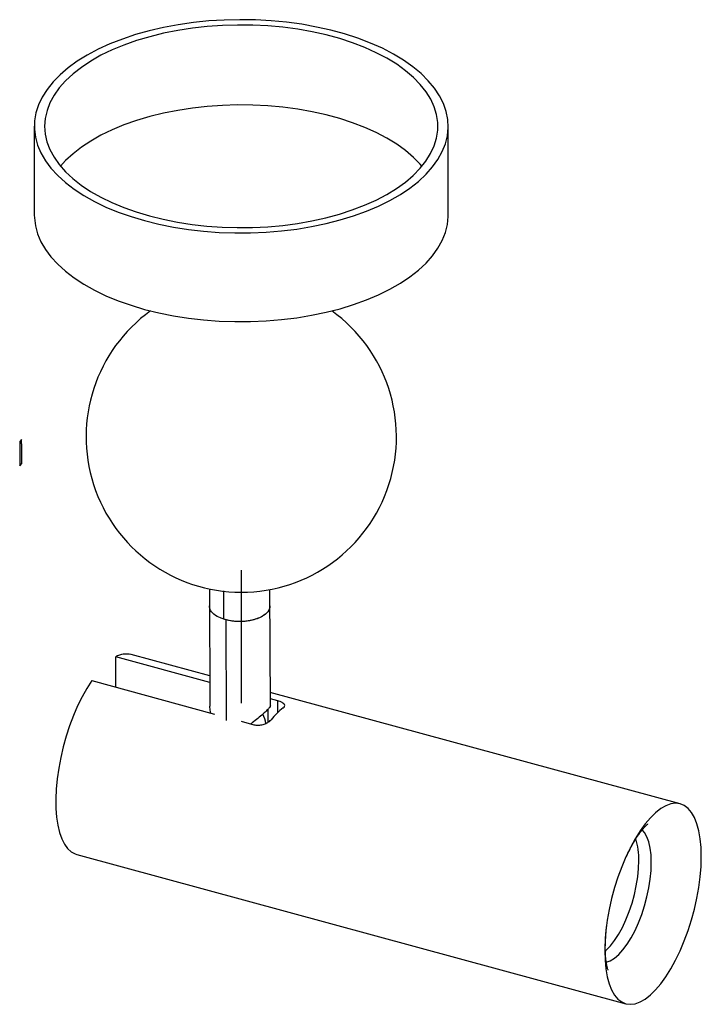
# Paper-space layout '_Trimétrica' of a CAD drawing. Header units: millimetres. Extents: x -62 to 70, y -98 to 92.
import ezdxf

# ---------------------------------------------------------------- set-up
doc = ezdxf.new("R2010")
doc.units = ezdxf.units.MM

psp = doc.layouts.new('_Trimétrica')

# ---------------------------------------------------------------- linework, layer by layer
at = {"color": 7, "linetype": 'Continuous', "lineweight": 25}
for p, q in [((-59.27, 71.8), (-59.27, 54.66)), ((20.73, 54.66), (20.73, 71.8)), ((-62.07, 10.88), (-62.1, 6.2)), ((-61.72, 11.29), (-62.07, 10.88)), ((-61.72, 10.44), (-61.72, 11.29)), ((-61.68, 10.49), (-61.72, 10.44)), ((-61.7, 6.66), (-61.68, 10.49)), ((-62.1, 6.2), (-61.7, 6.66)), ((-25.43, -17.56), (-25.34, -40.19)), ((-22.64, -23.44), (-22.66, -17.96)), ((-13.64, -40.14), (-13.73, -17.68)), ((-22.28, -23.55), (-23.12, -23.24)), ((-22.28, -23.55), (-22.2, -42.97)), ((-25.36, -34.39), (-40.56, -30.26)), ((-25.35, -35.63), (-43.5, -30.7)), ((-43.5, -36.56), (-43.5, -30.7)), ((-48.17, -35.29), (-24.41, -41.74)), ((65.57, -59.11), (-13.65, -37.58)), ((-12.2, -39.21), (-13.64, -38.82)), ((-12.2, -41.44), (-12.2, -39.21)), ((-14.07, -43.31), (-14.08, -40.76)), ((-19.31, -43.13), (-16.86, -43.8)), ((-51.05, -68.86), (55.08, -97.71))]:
    psp.add_line(p, q, dxfattribs=at)
at = {"color": 7, "linetype": 'Continuous'}
psp.add_line((-19.27, -13.92), (-19.27, -39.63), dxfattribs=at)
at = {"color": 7, "linetype": 'Continuous', "lineweight": 25, "flags": 128}
for points in [[(-37.94, 53.58), (-35.21, 52.91), (-32.39, 52.34), (-29.49, 51.88), (-26.54, 51.54), (-23.54, 51.32), (-20.52, 51.21), (-17.49, 51.22), (-14.48, 51.35), (-11.49, 51.59), (-8.54, 51.95), (-5.66, 52.43), (-2.85, 53.01), (-0.14, 53.71), (2.46, 54.5), (4.94, 55.4), (7.28, 56.39), (9.46, 57.47), (11.49, 58.63), (13.33, 59.86), (14.99, 61.17), (16.46, 62.53), (17.71, 63.95), (18.76, 65.41), (19.59, 66.91), (20.2, 68.44), (20.58, 69.99), (20.73, 71.55), (20.65, 73.1), (20.35, 74.66), (19.81, 76.19), (19.06, 77.7), (18.08, 79.18), (16.89, 80.61), (15.49, 81.99), (13.9, 83.32), (12.11, 84.58), (10.15, 85.76), (8.01, 86.87), (5.72, 87.89), (3.29, 88.81), (0.72, 89.64), (-1.95, 90.37), (-4.73, 90.99), (-7.59, 91.51), (-10.52, 91.9), (-13.49, 92.19), (-16.5, 92.35), (-19.53, 92.4), (-22.55, 92.33), (-25.56, 92.15), (-28.53, 91.84), (-31.44, 91.43), (-34.29, 90.89), (-37.05, 90.25), (-39.71, 89.51), (-42.25, 88.66), (-44.66, 87.72), (-46.93, 86.68), (-49.03, 85.56), (-50.97, 84.37), (-52.72, 83.09), (-54.29, 81.76), (-55.65, 80.37), (-56.8, 78.92), (-57.74, 77.44), (-58.46, 75.93), (-58.95, 74.39), (-59.22, 72.84), (-59.26, 71.28), (-59.06, 69.72), (-58.64, 68.18), (-58, 66.65), (-57.13, 65.16), (-56.05, 63.7), (-54.75, 62.29), (-53.26, 60.94), (-51.56, 59.65), (-49.69, 58.42), (-47.64, 57.28), (-45.42, 56.21), (-43.06, 55.24), (-40.56, 54.36), (-37.94, 53.58)], [(-37, 54.49), (-34.35, 53.84), (-31.6, 53.29), (-28.77, 52.85), (-25.89, 52.53), (-22.98, 52.32), (-20.03, 52.23), (-17.09, 52.26), (-14.15, 52.41), (-11.25, 52.67), (-8.4, 53.05), (-5.61, 53.54), (-2.9, 54.14), (-0.29, 54.84), (2.2, 55.65), (4.57, 56.56), (6.79, 57.56), (8.85, 58.64), (10.75, 59.8), (12.46, 61.03), (13.99, 62.33), (15.31, 63.69), (16.43, 65.09), (17.33, 66.54), (18.01, 68.02), (18.47, 69.51), (18.7, 71.03), (18.7, 72.55), (18.48, 74.06), (18.02, 75.56), (17.35, 77.04), (16.45, 78.48), (15.34, 79.89), (14.02, 81.24), (12.5, 82.54), (10.78, 83.78), (8.89, 84.94), (6.83, 86.03), (4.61, 87.03), (2.25, 87.93), (-0.24, 88.74), (-2.85, 89.45), (-5.56, 90.05), (-8.34, 90.55), (-11.2, 90.93), (-14.1, 91.19), (-17.03, 91.34), (-19.98, 91.37), (-22.92, 91.28), (-25.84, 91.08), (-28.72, 90.76), (-31.54, 90.32), (-34.29, 89.78), (-36.95, 89.12), (-39.51, 88.37), (-41.94, 87.51), (-44.23, 86.56), (-46.38, 85.52), (-48.36, 84.39), (-50.17, 83.19), (-51.79, 81.93), (-53.21, 80.6), (-54.44, 79.22), (-55.45, 77.79), (-56.24, 76.33), (-56.81, 74.84), (-57.15, 73.33), (-57.27, 71.82), (-57.16, 70.3), (-56.82, 68.79), (-56.25, 67.3), (-55.46, 65.84), (-54.46, 64.41), (-53.24, 63.03), (-51.82, 61.7), (-50.2, 60.43), (-48.4, 59.23), (-46.42, 58.11), (-44.28, 57.06), (-41.98, 56.11), (-39.55, 55.25), (-37, 54.49)], [(15.66, 64.09), (15.34, 64.46), (14.02, 65.81), (12.5, 67.11), (10.78, 68.35), (8.89, 69.51), (6.83, 70.6), (4.61, 71.6), (2.25, 72.5), (-0.24, 73.31), (-2.85, 74.02), (-5.56, 74.62), (-8.34, 75.12), (-11.2, 75.5), (-14.1, 75.76), (-17.03, 75.91), (-19.98, 75.94), (-22.92, 75.85), (-25.84, 75.65), (-28.72, 75.33), (-31.54, 74.89), (-34.29, 74.35), (-36.95, 73.7), (-39.51, 72.94), (-41.94, 72.08), (-44.23, 71.13), (-46.38, 70.09), (-48.36, 68.96), (-50.17, 67.76), (-51.79, 66.5), (-53.21, 65.17), (-54.19, 64.09)], [(-59.27, 54.66), (-59.26, 54.13), (-59.06, 52.58), (-58.64, 51.03), (-58, 49.51), (-57.13, 48.02), (-56.05, 46.56), (-54.75, 45.15), (-53.26, 43.8), (-51.56, 42.5), (-49.69, 41.28), (-47.64, 40.13), (-45.42, 39.07), (-43.06, 38.1), (-40.56, 37.22), (-37.94, 36.44)], [(-37.94, 36.44), (-35.21, 35.76), (-32.39, 35.2), (-29.49, 34.74), (-26.54, 34.4), (-23.54, 34.17), (-20.52, 34.07), (-17.49, 34.08), (-14.48, 34.2), (-11.49, 34.45), (-8.54, 34.81), (-5.66, 35.29), (-2.85, 35.87), (-0.14, 36.56), (2.46, 37.36), (4.94, 38.26), (7.28, 39.25), (9.46, 40.32), (11.49, 41.49), (13.33, 42.72), (14.99, 44.02), (16.46, 45.39), (17.71, 46.81), (18.76, 48.27), (19.59, 49.77), (20.2, 51.3), (20.58, 52.84), (20.73, 54.4), (20.73, 54.66)], [(-48.17, -35.29), (-49.12, -36.78), (-50.03, -38.41), (-50.89, -40.17), (-51.7, -42.04), (-52.44, -43.99), (-53.1, -46.01), (-53.68, -48.07), (-54.17, -50.14), (-54.56, -52.21), (-54.86, -54.25), (-55.05, -56.24), (-55.13, -58.14), (-55.11, -59.96), (-54.98, -61.65), (-54.74, -63.2), (-54.41, -64.6), (-53.97, -65.82), (-53.44, -66.86), (-52.83, -67.71), (-52.13, -68.34), (-51.36, -68.76), (-51.05, -68.86)], [(69.66, -69.3), (69.61, -67.5), (69.44, -65.82), (69.17, -64.3), (68.8, -62.94), (68.33, -61.76), (67.76, -60.78), (67.11, -60), (66.37, -59.44), (65.57, -59.1), (64.7, -58.99), (63.78, -59.11), (62.83, -59.45), (61.84, -60.02), (60.83, -60.8), (59.82, -61.78), (58.82, -62.96), (57.83, -64.33), (56.87, -65.85), (55.96, -67.53), (55.09, -69.33), (54.29, -71.24), (53.55, -73.23), (52.9, -75.28), (52.33, -77.37), (51.86, -79.48), (51.48, -81.57), (51.21, -83.62), (51.05, -85.61), (51, -87.52), (51.05, -89.32), (51.21, -90.99), (51.48, -92.51), (51.86, -93.87), (52.33, -95.05), (52.9, -96.03), (53.55, -96.81), (54.29, -97.37), (55.09, -97.71), (55.96, -97.82), (56.87, -97.7), (57.83, -97.36), (58.82, -96.8), (59.82, -96.02), (60.83, -95.03), (61.84, -93.85), (62.83, -92.49), (63.78, -90.96), (64.7, -89.29), (65.57, -87.48), (66.37, -85.57), (67.11, -83.58), (67.76, -81.53), (68.33, -79.44), (68.8, -77.34), (69.17, -75.25), (69.44, -73.19), (69.61, -71.2), (69.66, -69.3)], [(51.26, -89.69), (51.27, -89.68), (52.05, -89.41), (52.86, -88.91), (53.69, -88.21), (54.51, -87.3), (55.32, -86.22), (56.1, -84.96), (56.85, -83.57), (57.53, -82.05), (58.15, -80.45), (58.7, -78.77), (59.16, -77.06), (59.52, -75.34), (59.79, -73.65), (59.95, -72), (60, -70.43), (59.95, -68.97), (59.79, -67.64), (59.52, -66.46), (59.16, -65.46), (58.7, -64.64), (58.23, -64.11)], [(51.11, -87.54), (51.28, -87.39), (52.09, -86.54), (52.9, -85.51), (53.68, -84.31), (54.41, -82.96), (55.1, -81.49), (55.72, -79.91), (56.27, -78.27), (56.73, -76.59), (57.09, -74.9), (57.36, -73.22), (57.52, -71.6), (57.58, -70.06)]]:
    psp.add_lwpolyline(points, dxfattribs=at)
at = {"color": 7, "linetype": 'Continuous', "lineweight": 25}
for centre, radius, start, end in [((-19.27, 11.8), 30, 125.7675, 54.2325), ((-41.48, -34.15), 4, 76.6417, 120.3502), ((-19.47, -44.27), 5, 7.9169, 29.7212), ((-2.61, -51.58), 13.95, 127.7625, 141.2246), ((44.76, -69.69), 12.83, 358.3477, 17.3208)]:
    psp.add_arc(centre, radius, start, end, dxfattribs=at)
for points, knots in [([(-22.64, -23.44), (-23.09, -23.27), (-24.1, -22.89), (-24.96, -22.12), (-25.38, -21.41), (-25.38, -21.03), (-25.39, -20.86)], [0, 0, 0, 0, 0.279539, 0.633131, 0.840055, 1, 1, 1, 1]), ([(-13.73, -20.81), (-13.74, -20.99), (-13.78, -21.56), (-14.48, -22.46), (-15.75, -23.2), (-17.07, -23.61), (-18.21, -23.83), (-19.4, -23.91), (-20.95, -23.86), (-21.97, -23.61), (-22.64, -23.44)], [0, 0, 0, 0, 0.084156, 0.261093, 0.438029, 0.533277, 0.630546, 0.727816, 0.823064, 1, 1, 1, 1]), ([(-13.75, -20.81), (-13.74, -20.92), (-13.72, -21.41), (-14.27, -22.27), (-15.44, -23.05), (-16.7, -23.51), (-17.81, -23.77), (-18.99, -23.89), (-20.53, -23.91), (-21.59, -23.69), (-22.28, -23.55)], [0, 0, 0, 0, 0.052282, 0.235377, 0.418471, 0.517034, 0.617688, 0.718343, 0.816906, 1, 1, 1, 1]), ([(-11.15, -40.55), (-11.05, -40.44), (-10.83, -40.24), (-10.87, -39.91), (-11.17, -39.61), (-11.66, -39.37), (-12.05, -39.25), (-12.2, -39.21)], [0, 0, 0, 0, 0.216884, 0.433688, 0.652098, 0.868384, 1, 1, 1, 1]), ([(-25.14, -41.55), (-25.17, -41.45), (-25.31, -40.98), (-25.32, -40.54), (-25.32, -40.19)], [0, 0, 0, 0, 0.20006, 1, 1, 1, 1]), ([(-13.65, -40.14), (-13.64, -40.14), (-13.6, -40.18), (-13.77, -40.44), (-14.25, -40.97), (-15.06, -41.72), (-16.05, -42.57), (-16.86, -43.24), (-17.32, -43.58), (-17.41, -43.65)], [0, 0, 0, 0, 0.017581, 0.20579, 0.393475, 0.580144, 0.76787, 0.955844, 1, 1, 1, 1]), ([(-16.86, -43.8), (-16.61, -43.84), (-16.1, -43.94), (-15.25, -43.84), (-14.46, -43.58), (-13.85, -43.22), (-13.59, -42.95), (-13.49, -42.84)], [0, 0, 0, 0, 0.208336, 0.416534, 0.62849, 0.8459, 1, 1, 1, 1]), ([(54.74, -70.25), (54.93, -69.83), (55.33, -68.9), (55.98, -67.61), (56.66, -66.39), (57.32, -65.35), (57.93, -64.49), (58.47, -63.82), (58.91, -63.35), (59.21, -63.06), (59.36, -62.95), (59.34, -62.96), (59.33, -62.97)], [0, 0, 0, 0, 0.100916, 0.219056, 0.33497, 0.448163, 0.558177, 0.664662, 0.767495, 0.866927, 0.96375, 1, 1, 1, 1]), ([(51.66, -91.23), (51.66, -91.22), (51.65, -91.21), (51.56, -90.96), (51.44, -90.53), (51.32, -89.9), (51.2, -89.08), (51.12, -88.08), (51.09, -86.9), (51.12, -85.55), (51.2, -84.18), (51.31, -83.24), (51.36, -82.81)], [0, 0, 0, 0, 0.075693, 0.16749, 0.261579, 0.359098, 0.460631, 0.566325, 0.676004, 0.789282, 0.905661, 1, 1, 1, 1])]:
    psp.add_open_spline(points, degree=3, knots=knots, dxfattribs=at)

doc.saveas('drawing.dxf')
